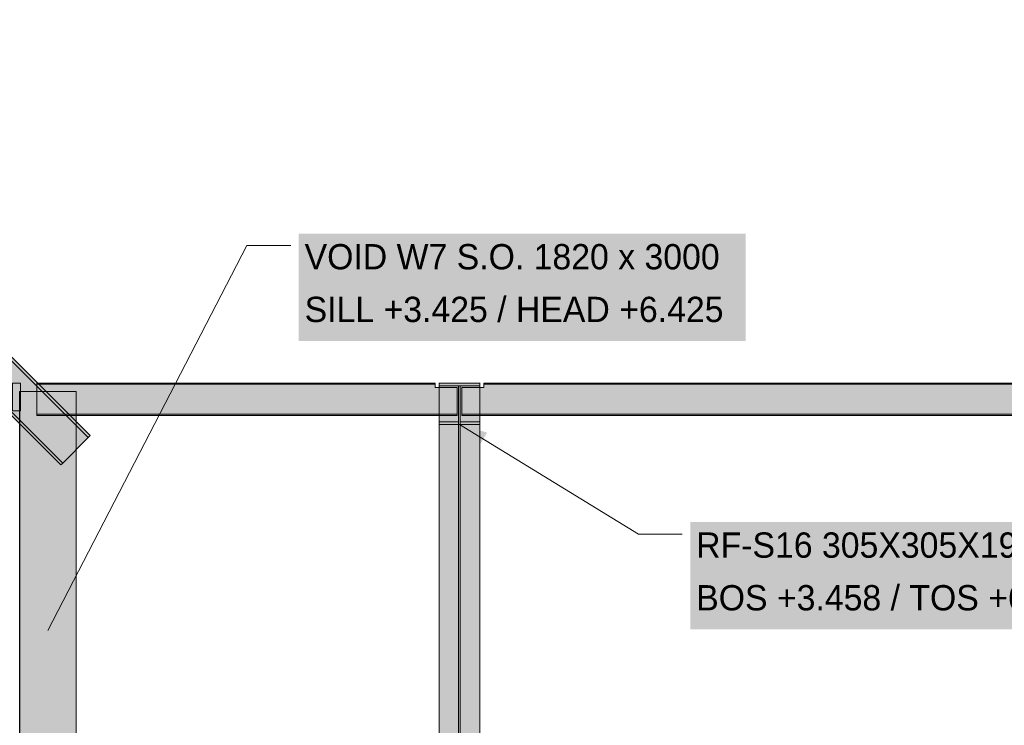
# Model space of a CAD drawing. Header units: millimetres. Extents: x 17 to 413, y 4 to 292.
# Tile 6 of 43: x 105 to 155, y 112 to 147. Entities that reach past the tile are written whole.
import ezdxf

# ---------------------------------------------------------------- set-up
doc = ezdxf.new("R2010")
doc.units = ezdxf.units.MM
for name, color, linetype in [('FILL-INK', 7, 'Continuous'), ('FILL-STEEL', 7, 'Continuous'), ('FILL-TIMBER', 7, 'Continuous'), ('FILL-WHITE', 7, 'Continuous'), ('LINE-CORE', 7, 'Continuous'), ('LINE-INK', 7, 'Continuous'), ('TEXT-INK', 7, 'Continuous')]:
    doc.layers.add(name, color=color, linetype=linetype)

msp = doc.modelspace()

# ---------------------------------------------------------------- hatches: boundary and pattern name
at = {"layer": 'FILL-INK', "true_color": 0x1a1a1f}
h = msp.add_hatch(color=250, dxfattribs=at)
h.dxf.hatch_style = 1
h.paths.add_polyline_path([(127.186, 126.794), (128.579, 126.388), (128.182, 125.74)])
h = msp.add_hatch(color=250, dxfattribs=at)
h.dxf.hatch_style = 1
h.paths.add_polyline_path([(106.504, 116.445), (106.809, 117.863), (107.484, 117.514)])
at = {"layer": 'FILL-STEEL', "true_color": 0x0d2973}
h = msp.add_hatch(color=166, dxfattribs=at)
h.dxf.hatch_style = 1
h.paths.add_polyline_path([(126.161, 126.794), (126.161, 126.824), (126.161, 126.933), (126.931, 126.933), (127.145, 126.933), (127.145, 127.325), (127.145, 128.738), (126.394, 128.738), (126.161, 128.738), (126.161, 128.771), (126.161, 128.877), (127.721, 128.877), (128.211, 128.877), (128.211, 128.844), (128.211, 128.738), (127.461, 128.738), (127.227, 128.738), (127.227, 128.31), (127.227, 126.933), (127.997, 126.933), (128.211, 126.933), (128.211, 126.903), (128.211, 126.794), (126.603, 126.794)])
at = {"layer": 'FILL-TIMBER', "true_color": 0xedd6a8}
h = msp.add_hatch(color=41, dxfattribs=at)
h.dxf.hatch_style = 1
h.paths.add_polyline_path([(105.122, 127.477), (104.976, 127.477), (104.722, 127.477), (104.722, 128.364), (104.722, 128.877), (104.869, 128.877), (105.122, 128.877), (105.122, 127.989)])
at = {"layer": 'FILL-WHITE', "true_color": 0xffffff}
h = msp.add_hatch(color=7, dxfattribs=at)
h.dxf.hatch_style = 1
h.paths.add_polyline_path([(108.619, 126.235), (108.521, 126.137), (87.726, 146.932), (87.726, 147.128)])
h = msp.add_hatch(color=7, dxfattribs=at)
h.dxf.hatch_style = 1
h.paths.add_polyline_path([(108.619, 126.235), (108.521, 126.137), (87.726, 146.932), (87.726, 147.128)])
h = msp.add_hatch(color=7, dxfattribs=at)
h.dxf.hatch_style = 1
h.paths.add_polyline_path([(108.619, 126.235), (108.521, 126.137), (87.726, 146.932), (87.726, 147.128)])
h = msp.add_hatch(color=7, dxfattribs=at)
h.dxf.hatch_style = 1
h.paths.add_polyline_path([(108.619, 126.235), (108.521, 126.137), (87.726, 146.932), (87.726, 147.128)])
h = msp.add_hatch(color=7, dxfattribs=at)
h.dxf.hatch_style = 1
h.paths.add_polyline_path([(108.521, 126.137), (107.244, 124.86), (87.726, 144.378), (87.726, 146.932)])
h = msp.add_hatch(color=7, dxfattribs=at)
h.dxf.hatch_style = 1
h.paths.add_polyline_path([(108.521, 126.137), (107.244, 124.86), (87.726, 144.378), (87.726, 146.932)])
h = msp.add_hatch(color=7, dxfattribs=at)
h.dxf.hatch_style = 1
h.paths.add_polyline_path([(108.521, 126.137), (107.244, 124.86), (87.726, 144.378), (87.726, 146.932)])
h = msp.add_hatch(color=7, dxfattribs=at)
h.dxf.hatch_style = 1
h.paths.add_polyline_path([(108.521, 126.137), (107.244, 124.86), (87.726, 144.378), (87.726, 146.932)])
h = msp.add_hatch(color=7, dxfattribs=at)
h.dxf.hatch_style = 1
h.paths.add_polyline_path([(107.244, 124.86), (107.146, 124.762), (87.726, 144.183), (87.726, 144.378)])
h = msp.add_hatch(color=7, dxfattribs=at)
h.dxf.hatch_style = 1
h.paths.add_polyline_path([(107.244, 124.86), (107.146, 124.762), (87.726, 144.183), (87.726, 144.378)])
h = msp.add_hatch(color=7, dxfattribs=at)
h.dxf.hatch_style = 1
h.paths.add_polyline_path([(107.244, 124.86), (107.146, 124.762), (87.726, 144.183), (87.726, 144.378)])
h = msp.add_hatch(color=7, dxfattribs=at)
h.dxf.hatch_style = 1
h.paths.add_polyline_path([(107.244, 124.86), (107.146, 124.762), (87.726, 144.183), (87.726, 144.378)])
h = msp.add_hatch(color=7, dxfattribs=at)
h.dxf.hatch_style = 1
h.paths.add_polyline_path([(119.104, 130.987), (141.571, 130.987), (141.571, 136.379), (119.104, 136.379)])
h = msp.add_hatch(color=7, dxfattribs=at)
h.dxf.hatch_style = 1
h.paths.add_polyline_path([(105.122, 128.877), (105.122, 127.477), (104.722, 127.477), (104.722, 128.877)])
h = msp.add_hatch(color=7, dxfattribs=at)
h.dxf.hatch_style = 1
h.paths.add_polyline_path([(105.938, 128.877), (125.962, 128.877), (125.962, 128.814), (105.938, 128.814)])
h = msp.add_hatch(color=7, dxfattribs=at)
h.dxf.hatch_style = 1
h.paths.add_polyline_path([(125.962, 128.877), (125.962, 128.814), (105.938, 128.814), (105.938, 128.877)])
h = msp.add_hatch(color=7, dxfattribs=at)
h.dxf.hatch_style = 1
h.paths.add_polyline_path([(105.938, 128.814), (125.962, 128.814), (125.962, 128.645), (127.066, 128.645), (127.066, 127.313), (125.962, 127.313), (105.938, 127.313)])
h = msp.add_hatch(color=7, dxfattribs=at)
h.dxf.hatch_style = 1
h.paths.add_polyline_path([(125.962, 128.814), (125.962, 128.645), (127.066, 128.645), (127.066, 127.313), (125.962, 127.313), (105.938, 127.313), (105.938, 128.814)])
h = msp.add_hatch(color=7, dxfattribs=at)
h.dxf.hatch_style = 1
h.paths.add_polyline_path([(126.161, 128.877), (126.148, 128.877), (126.148, 128.878), (126.148, 128.878)])
h = msp.add_hatch(color=7, dxfattribs=at)
h.dxf.hatch_style = 1
h.paths.add_polyline_path([(126.161, 128.877), (128.211, 128.877), (128.211, 106.179), (126.161, 106.179)])
h = msp.add_hatch(color=7, dxfattribs=at)
h.dxf.hatch_style = 1
h.paths.add_polyline_path([(128.211, 128.877), (128.211, 128.738), (126.161, 128.738), (126.161, 128.877)])
h = msp.add_hatch(color=7, dxfattribs=at)
h.dxf.hatch_style = 1
h.paths.add_polyline_path([(127.145, 128.738), (127.145, 106.081), (126.161, 106.081), (126.161, 128.738)])
h = msp.add_hatch(color=7, dxfattribs=at)
h.dxf.hatch_style = 1
h.paths.add_polyline_path([(126.161, 126.794), (126.161, 126.933), (127.145, 126.933), (127.145, 128.738), (127.227, 128.738), (127.227, 126.933), (128.211, 126.933), (128.211, 126.794), (126.161, 126.794)])
h = msp.add_hatch(color=7, dxfattribs=at)
h.dxf.hatch_style = 1
h.paths.add_polyline_path([(128.211, 128.738), (128.211, 106.081), (127.227, 106.081), (127.227, 128.738)])
h = msp.add_hatch(color=7, dxfattribs=at)
h.dxf.hatch_style = 1
h.paths.add_polyline_path([(127.306, 128.645), (128.41, 128.645), (128.41, 128.814), (164.698, 128.814), (164.698, 128.645), (165.802, 128.645), (165.802, 127.313), (164.698, 127.313), (128.41, 127.313), (127.306, 127.313)])
h = msp.add_hatch(color=7, dxfattribs=at)
h.dxf.hatch_style = 1
h.paths.add_polyline_path([(128.41, 128.645), (128.41, 128.814), (164.698, 128.814), (164.698, 128.645), (165.802, 128.645), (165.802, 127.313), (164.698, 127.313), (128.41, 127.313), (127.306, 127.313), (127.306, 128.645)])
h = msp.add_hatch(color=7, dxfattribs=at)
h.dxf.hatch_style = 1
h.paths.add_polyline_path([(128.211, 128.877), (128.224, 128.878), (128.224, 128.878), (128.224, 128.877)])
h = msp.add_hatch(color=7, dxfattribs=at)
h.dxf.hatch_style = 1
h.paths.add_polyline_path([(128.41, 128.877), (164.698, 128.877), (164.698, 128.814), (128.41, 128.814)])
h = msp.add_hatch(color=7, dxfattribs=at)
h.dxf.hatch_style = 1
h.paths.add_polyline_path([(164.698, 128.877), (164.698, 128.814), (128.41, 128.814), (128.41, 128.877)])
h = msp.add_hatch(color=7, dxfattribs=at)
h.dxf.hatch_style = 1
h.paths.add_polyline_path([(107.926, 128.445), (107.926, 105.505), (105.079, 105.505), (105.079, 128.445)])
h = msp.add_hatch(color=7, dxfattribs=at)
h.dxf.hatch_style = 1
h.paths.add_polyline_path([(105.081, 128.445), (107.926, 128.445), (107.926, 105.505), (105.081, 105.505), (105.08, 105.493), (105.079, 105.493), (105.079, 128.445)])
h = msp.add_hatch(color=7, dxfattribs=at)
h.dxf.hatch_style = 1
h.paths.add_polyline_path([(107.926, 128.445), (107.926, 102.645), (105.081, 102.645), (105.081, 128.445)])
h = msp.add_hatch(color=7, dxfattribs=at)
h.dxf.hatch_style = 1
h.paths.add_polyline_path([(105.081, 128.445), (107.926, 128.445), (107.926, 104.434), (105.081, 104.434)])
h = msp.add_hatch(color=7, dxfattribs=at)
h.dxf.hatch_style = 1
h.paths.add_polyline_path([(105.938, 127.313), (125.962, 127.313), (127.066, 127.313), (127.066, 127.251), (125.962, 127.251), (105.938, 127.251)])
h = msp.add_hatch(color=7, dxfattribs=at)
h.dxf.hatch_style = 1
h.paths.add_polyline_path([(125.962, 127.313), (127.066, 127.313), (127.066, 127.251), (125.962, 127.251), (105.938, 127.251), (105.938, 127.313)])
h = msp.add_hatch(color=7, dxfattribs=at)
h.dxf.hatch_style = 1
h.paths.add_polyline_path([(127.306, 127.313), (128.41, 127.313), (164.698, 127.313), (165.802, 127.313), (165.802, 127.251), (164.698, 127.251), (128.41, 127.251), (127.306, 127.251)])
h = msp.add_hatch(color=7, dxfattribs=at)
h.dxf.hatch_style = 1
h.paths.add_polyline_path([(164.698, 127.313), (165.802, 127.313), (165.802, 127.251), (128.41, 127.251), (127.306, 127.251), (127.306, 127.313)])
h = msp.add_hatch(color=7, dxfattribs=at)
h.dxf.hatch_style = 1
h.paths.add_polyline_path([(127.145, 126.933), (127.145, 104.804), (126.161, 104.804), (126.161, 126.933)])
h = msp.add_hatch(color=7, dxfattribs=at)
h.dxf.hatch_style = 1
h.paths.add_polyline_path([(126.161, 104.706), (126.161, 126.794), (128.211, 126.794), (128.211, 104.706)])
h = msp.add_hatch(color=7, dxfattribs=at)
h.dxf.hatch_style = 1
h.paths.add_polyline_path([(128.211, 126.933), (128.211, 104.804), (127.227, 104.804), (127.227, 126.933)])
h = msp.add_hatch(color=7, dxfattribs=at)
h.dxf.hatch_style = 1
h.paths.add_polyline_path([(138.786, 116.502), (164.779, 116.502), (164.779, 121.894), (138.786, 121.894)])

# ---------------------------------------------------------------- linework, layer by layer
at = {"layer": 'LINE-CORE', "lineweight": 5}
for points in [[(108.619, 126.235), (108.521, 126.137), (87.726, 146.932), (87.726, 147.128)], [(108.619, 126.235), (108.521, 126.137), (87.726, 146.932), (87.726, 147.128)], [(108.619, 126.235), (108.619, 126.235), (108.619, 126.235), (108.619, 126.235), (108.619, 126.235), (108.521, 126.137), (87.726, 146.932), (87.726, 147.128)], [(108.619, 126.235), (108.619, 126.235), (108.619, 126.235), (108.619, 126.235), (108.619, 126.235), (108.521, 126.137), (87.726, 146.932), (87.726, 147.128)], [(108.521, 126.137), (107.244, 124.86), (87.726, 144.378), (87.726, 146.932)], [(108.521, 126.137), (107.244, 124.86), (87.726, 144.378), (87.726, 146.932)], [(108.521, 126.137), (108.521, 126.137), (107.244, 124.86), (87.726, 144.378), (87.726, 146.932)], [(108.521, 126.137), (108.521, 126.137), (107.244, 124.86), (87.726, 144.378), (87.726, 146.932)], [(107.244, 124.86), (107.244, 124.86), (107.244, 124.86), (107.146, 124.762), (87.726, 144.183), (87.726, 144.378)], [(107.244, 124.86), (107.244, 124.86), (107.244, 124.86), (107.146, 124.762), (87.726, 144.183), (87.726, 144.378)], [(107.244, 124.86), (107.244, 124.86), (107.244, 124.86), (107.244, 124.86), (107.146, 124.762), (87.726, 144.183), (87.726, 144.378)], [(107.244, 124.86), (107.244, 124.86), (107.244, 124.86), (107.244, 124.86), (107.146, 124.762), (87.726, 144.183), (87.726, 144.378)], [(105.122, 128.877), (105.122, 127.477), (104.722, 127.477), (104.722, 128.877)], [(105.938, 128.877), (125.962, 128.877), (125.962, 128.877), (125.962, 128.814), (105.938, 128.814), (105.938, 128.814)], [(125.962, 128.877), (125.962, 128.814), (105.938, 128.814), (105.938, 128.877)], [(105.938, 128.814), (125.962, 128.814), (125.962, 128.645), (127.066, 128.645), (127.066, 127.313), (125.962, 127.313), (105.938, 127.313)], [(125.962, 128.814), (125.962, 128.645), (127.066, 128.645), (127.066, 127.313), (125.962, 127.313), (105.938, 127.313), (105.938, 128.814)], [(126.161, 128.877), (126.161, 128.877), (126.148, 128.877), (126.148, 128.878), (126.148, 128.878)], [(126.161, 128.877), (128.211, 128.877), (128.211, 106.179), (126.161, 106.179)], [(128.211, 128.877), (128.211, 128.738), (128.211, 128.738), (128.211, 128.738), (126.161, 128.738), (126.161, 128.738), (126.161, 128.738), (126.161, 128.877)], [(127.145, 128.738), (127.145, 106.081), (126.161, 106.081), (126.161, 128.738)], [(126.161, 126.794), (126.161, 126.933), (126.161, 126.933), (126.161, 126.933), (127.145, 126.933), (127.145, 128.738), (127.145, 128.738), (127.227, 128.738), (127.227, 128.738), (127.227, 126.933), (128.211, 126.933), (128.211, 126.933), (128.211, 126.933), (128.211, 126.794), (128.211, 126.794), (128.211, 126.794), (126.161, 126.794), (126.161, 126.794)], [(128.211, 128.738), (128.211, 106.081), (127.227, 106.081), (127.227, 128.738)], [(127.306, 128.645), (128.41, 128.645), (128.41, 128.814), (164.698, 128.814), (164.698, 128.814), (164.698, 128.814), (164.698, 128.814), (164.698, 128.645), (165.802, 128.645), (165.802, 127.313), (164.698, 127.313), (128.41, 127.313), (128.41, 127.313), (127.306, 127.313)], [(128.41, 128.645), (128.41, 128.814), (128.41, 128.814), (128.41, 128.814), (128.41, 128.814), (164.698, 128.814), (164.698, 128.645), (165.802, 128.645), (165.802, 127.313), (164.698, 127.313), (164.698, 127.313), (128.41, 127.313), (127.306, 127.313), (127.306, 128.645)], [(128.211, 128.877), (128.224, 128.878), (128.224, 128.878), (128.224, 128.877), (128.211, 128.877)], [(128.41, 128.877), (164.698, 128.877), (164.698, 128.814), (128.41, 128.814)], [(164.698, 128.877), (164.698, 128.814), (128.41, 128.814), (128.41, 128.877)], [(107.926, 128.445), (107.926, 105.505), (107.926, 105.505), (105.079, 105.505), (105.079, 128.445), (105.079, 128.445)], [(105.081, 128.445), (107.926, 128.445), (107.926, 128.445), (107.926, 105.505), (105.081, 105.505), (105.08, 105.493), (105.079, 105.493), (105.079, 128.445)], [(107.926, 128.445), (107.926, 102.645), (105.081, 102.645), (105.081, 128.445)], [(105.081, 128.445), (107.926, 128.445), (107.926, 104.434), (105.081, 104.434)], [(105.938, 127.313), (125.962, 127.313), (125.962, 127.313), (127.066, 127.313), (127.066, 127.251), (125.962, 127.251), (105.938, 127.251), (105.938, 127.251)], [(125.962, 127.313), (127.066, 127.313), (127.066, 127.251), (125.962, 127.251), (125.962, 127.251), (105.938, 127.251), (105.938, 127.313)], [(127.306, 127.313), (128.41, 127.313), (164.698, 127.313), (164.698, 127.313), (165.802, 127.313), (165.802, 127.251), (164.698, 127.251), (128.41, 127.251), (128.41, 127.251), (127.306, 127.251)], [(164.698, 127.313), (165.802, 127.313), (165.802, 127.251), (128.41, 127.251), (127.306, 127.251), (127.306, 127.313)], [(127.145, 126.933), (127.145, 104.804), (126.161, 104.804), (126.161, 126.933)], [(126.161, 104.706), (126.161, 126.794), (128.211, 126.794), (128.211, 126.794), (128.211, 104.706), (126.161, 104.706)], [(128.211, 126.933), (128.211, 104.804), (127.227, 104.804), (127.227, 126.933)]]:
    msp.add_lwpolyline(points, close=True, dxfattribs=at)
at = {"layer": 'LINE-INK', "lineweight": 5}
for p, q in [((106.504, 116.445), (116.504, 135.779)), ((116.504, 135.779), (118.704, 135.779)), ((127.186, 126.794), (136.186, 121.294)), ((136.186, 121.294), (138.386, 121.294))]:
    msp.add_line(p, q, dxfattribs=at)
for points in [[(105.122, 127.477), (104.976, 127.477), (104.722, 127.477), (104.722, 128.364), (104.722, 128.877), (104.869, 128.877), (105.122, 128.877), (105.122, 127.989)], [(126.161, 126.794), (126.161, 126.824), (126.161, 126.933), (126.931, 126.933), (127.145, 126.933), (127.145, 127.325), (127.145, 128.738), (126.394, 128.738), (126.161, 128.738), (126.161, 128.771), (126.161, 128.877), (127.721, 128.877), (128.211, 128.877), (128.211, 128.844), (128.211, 128.738), (127.461, 128.738), (127.227, 128.738), (127.227, 128.31), (127.227, 126.933), (127.997, 126.933), (128.211, 126.933), (128.211, 126.903), (128.211, 126.794), (126.603, 126.794)]]:
    msp.add_lwpolyline(points, close=True, dxfattribs=at)

# ---------------------------------------------------------------- texts
at = {"layer": 'TEXT-INK'}
for s, p in [('VOID W7 S.O. 1820 x 3000', (119.404, 134.588)), ('SILL +3.425 / HEAD +6.425', (119.404, 131.942)), ('RF-S16 305X305X198 UC S355', (139.086, 120.104)), ('BOS +3.458 / TOS +6.479', (139.086, 117.458))]:
    msp.add_text(s, height=1.27, dxfattribs=at).set_placement(p)

doc.saveas('drawing.dxf')
